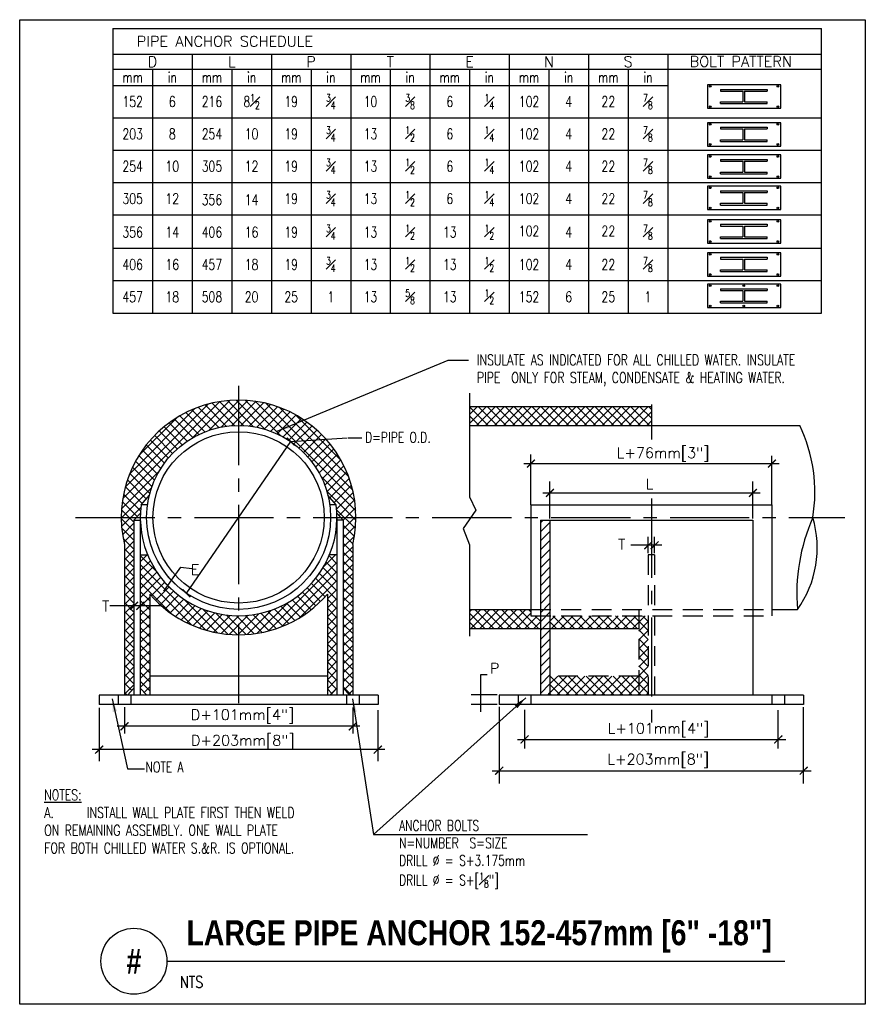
# Model space of a CAD drawing. Header units: inches. Extents: x -20.4 to -12.4, y -4.52 to 4.8.
import ezdxf
from ezdxf.enums import TextEntityAlignment as Align

# ---------------------------------------------------------------- set-up
doc = ezdxf.new("R2010")
doc.units = ezdxf.units.IN
doc.header["$MEASUREMENT"] = 0
for name, pattern in [('CENTER2', [1.125, 0.75, -0.125, 0.125, -0.125]), ('HIDDEN', [0.375, 0.25, -0.125]), ('HIDDEN2', [0.1875, 0.125, -0.0625])]:
    doc.linetypes.add(name, pattern=pattern)
doc.layers.add('G-ANNO-NPLT', color=7, linetype='Continuous', plot=False)
for name, color, linetype in [('M-DETL-MEDM', 4, 'Continuous'), ('M-DETL-TEXT', 2, 'Continuous'), ('M-DETL-XTHN', 8, 'Continuous')]:
    doc.layers.add(name, color=color, linetype=linetype)
doc.styles.add('BOLD', font='bold.shx', dxfattribs={"width": 0.9})
doc.styles.add('Romans', font='romans.shx', dxfattribs={"width": 0.75})
doc.dimstyles.new('VA-Dims', dxfattribs={"dimtxt": 0.09375, "dimasz": 0.09375, "dimexe": 0.09375, "dimexo": 0.03125, "dimgap": 0.02, "dimtad": 1, "dimdec": 5, "dimzin": 0, "dimdsep": 46, "dimlunit": 4, "dimtxsty": 'Romans', "dimblk": 'ARCHTICK', "dimcen": 0.09375, "dimclrd": 256, "dimclre": 256, "dimclrt": 256, "dimadec": 0, "dimazin": 0, "dimtfac": 1, "dimtdec": 5, "dimtofl": 0, "dimtmove": 0, "dimatfit": 3, "dimfxl": 1, "dimfrac": 2, "dimtolj": 1, "dimtzin": 0, "dimlwd": -1, "dimlwe": -1, "dimarcsym": 0})

# ---------------------------------------------------------------- blocks, each defined once
blk = doc.blocks.new('_ArchTick')
at = {"color": 0, "linetype": 'ByBlock', "const_width": 0.15}
blk.add_lwpolyline([(-0.5, -0.5), (0.5, 0.5)], dxfattribs=at)

msp = doc.modelspace()

# ---------------------------------------------------------------- hatches: boundary and pattern name
at = {"layer": 'M-DETL-XTHN', "ltscale": 0.75}
h = msp.add_hatch(dxfattribs=at)
h.set_pattern_fill('ANSI37', color=256, scale=0.48, style=0)
h.set_pattern_definition([(45, (-15.707885, 0.58934), (-0.0424264, 0.0424264), []), (135, (-15.707885, 0.58934), (-0.0424264, -0.0424264), [])])
h.paths.add_polyline_path([(-18.3287, 1.1986, 0.414214), (-19.4387, 0.0886), (-19.2947, 0.0886), (-19.2579, 0.1285, -0.021353), (-19.2511, 0.2076), (-19.173, 0.2986, -0.344481), (-18.3287, 0.9586)])
h.paths.add_polyline_path([(-18.3287, 1.1986), (-18.3287, 0.9586, -0.151777), (-17.8357, 0.8054), (-17.697, 1.0013, 0.152524)])
h.paths.add_polyline_path([(-17.697, 1.0013), (-17.8357, 0.8054, -0.18313), (-17.4844, 0.2986), (-17.4064, 0.2076, -0.021353), (-17.3996, 0.1285), (-17.3627, 0.0886), (-17.2187, 0.0886, 0.24614)])
h.paths.add_polyline_path([(-17.2487, -0.1677, 0.058322), (-17.2187, 0.0886), (-17.3627, 0.0886), (-17.3387, 0.0627), (-17.3387, -1.5256), (-17.2779, -1.5914), (-17.2487, -1.5914)])
h.paths.add_polyline_path([(-17.3987, -0.2651), (-17.4686, -0.2651, -0.304044), (-18.3287, -0.8414), (-18.3287, -1.0214, 0.21794), (-17.4887, -0.637), (-17.4887, -1.5914), (-17.4596, -1.5914), (-17.3987, -1.5256)])
h.paths.add_polyline_path([(-18.3287, -0.8414, -0.304044), (-19.1888, -0.2651), (-19.2587, -0.2651), (-19.2587, -1.5256), (-19.1979, -1.5914), (-19.1687, -1.5914), (-19.1687, -0.637, 0.21794), (-18.3287, -1.0214)])
h.paths.add_polyline_path([(-19.3187, 0.0627), (-19.2947, 0.0886), (-19.4387, 0.0886, 0.058322), (-19.4087, -0.1677), (-19.4087, -0.7473), (-19.3208, -0.7473), (-19.3187, -0.7452)])
h.paths.add_polyline_path([(-19.3187, -0.7473), (-19.4087, -0.7473), (-19.4087, -1.5914), (-19.3796, -1.5914), (-19.3187, -1.5256)])
h = msp.add_hatch(dxfattribs=at)
h.set_pattern_fill('ANSI37', color=256, scale=0.48, style=0)
h.set_pattern_definition([(45, (-16.02307, 0.58934), (-0.0424264, 0.0424264), []), (135, (-16.02307, 0.58934), (-0.0424264, -0.0424264), [])])
h.paths.add_polyline_path([(-14.4232, 1.1386), (-16.1435, 1.1386), (-16.1435, 0.9586), (-14.4232, 0.9586)])
h.paths.add_polyline_path([(-15.4732, -0.8414), (-15.5632, -0.8414), (-15.5632, -0.7814), (-16.1435, -0.7814), (-16.1435, -0.9614), (-15.4732, -0.9614)])
h.paths.add_polyline_path([(-14.5432, -0.8414), (-15.3832, -0.8414), (-15.3832, -0.9614), (-14.5432, -0.9614)])
h.paths.add_polyline_path([(-14.5432, -1.4114), (-15.3832, -1.4114), (-15.3832, -1.5914), (-14.5432, -1.5914)])
h.paths.add_polyline_path([(-14.4532, -0.8414), (-14.5432, -0.8414), (-14.5432, -1.5914), (-14.4532, -1.5914)])
h = msp.add_hatch(dxfattribs=at)
h.set_pattern_fill('ANSI31', color=256, scale=0.48, style=0)
h.set_pattern_definition([(45, (-16.02307, 0.58934), (-0.0424264, 0.0424264), [])])
h.paths.add_polyline_path([(-15.3832, 0.0627), (-15.4732, 0.0627), (-15.4732, -0.7814), (-15.3832, -0.7814)])
h.paths.add_polyline_path([(-15.3832, -0.7814), (-15.4732, -0.7814), (-15.4732, -0.8414), (-15.3832, -0.8414)])
h.paths.add_polyline_path([(-15.3832, -0.8414), (-15.4732, -0.8414), (-15.4732, -0.9614), (-15.3832, -0.9614)])
h.paths.add_polyline_path([(-15.3832, -0.9614), (-15.4732, -0.9614), (-15.4732, -1.5914), (-15.3832, -1.5914)])

# ---------------------------------------------------------------- linework, layer by layer
at = {"layer": 'G-ANNO-NPLT', "color": 6, "ltscale": 0.75}
msp.add_lwpolyline([(-20.3998, 4.7964), (-12.3999, 4.7964), (-12.3999, -4.5161), (-20.3998, -4.5161)], close=True, dxfattribs=at)
at = {"layer": 'M-DETL-MEDM', "ltscale": 0.75}
for p, q in [((-19.5186, 4.7126), (-19.5186, 2.0221)), ((-19.5186, 4.7126), (-12.8156, 4.7126)), ((-12.8156, 2.0221), (-12.8156, 4.7126)), ((-19.5186, 4.4696), (-12.8156, 4.4696)), ((-18.7686, 4.4696), (-18.7686, 2.0221)), ((-18.0186, 4.4696), (-18.0186, 2.0221)), ((-17.2686, 4.4696), (-17.2686, 2.0221)), ((-16.5186, 4.4696), (-16.5186, 2.0221)), ((-15.7686, 4.4696), (-15.7686, 2.0221)), ((-15.0186, 4.4696), (-15.0186, 2.0221)), ((-14.2686, 4.4696), (-14.2686, 2.0221)), ((-19.5186, 4.328), (-12.8156, 4.328)), ((-19.1436, 4.328), (-19.1436, 2.0221)), ((-18.3936, 4.328), (-18.3936, 2.0221)), ((-17.6436, 4.328), (-17.6436, 2.0221)), ((-16.8936, 4.328), (-16.8936, 2.0221)), ((-16.1436, 4.328), (-16.1436, 2.0221)), ((-15.3936, 4.328), (-15.3936, 2.0221)), ((-14.6436, 4.328), (-14.6436, 2.0221)), ((-19.5186, 4.1747), (-14.2686, 4.1747)), ((-13.8941, 4.1803), (-13.8941, 3.9595)), ((-13.1998, 4.1803), (-13.8941, 4.1803)), ((-13.77, 4.1374), (-13.329, 4.1374)), ((-13.77, 4.1374), (-13.77, 4.1214)), ((-13.77, 4.1214), (-13.5575, 4.1214)), ((-13.5575, 4.1214), (-13.5575, 4.0184)), ((-13.5415, 4.1214), (-13.5415, 4.0184)), ((-13.5415, 4.1214), (-13.329, 4.1214)), ((-13.329, 4.1374), (-13.329, 4.1214)), ((-13.1998, 3.9595), (-13.1998, 4.1803)), ((-13.77, 4.0184), (-13.5575, 4.0184)), ((-13.77, 4.0024), (-13.77, 4.0184)), ((-13.5415, 4.0184), (-13.329, 4.0184)), ((-13.329, 4.0024), (-13.329, 4.0184)), ((-13.8941, 3.9595), (-13.1998, 3.9595)), ((-13.77, 4.0024), (-13.329, 4.0024)), ((-19.5186, 3.8688), (-12.8156, 3.8688)), ((-13.8941, 3.8223), (-13.8941, 3.6016)), ((-13.1998, 3.8223), (-13.8941, 3.8223)), ((-13.1998, 3.6016), (-13.1998, 3.8223)), ((-13.77, 3.7795), (-13.329, 3.7795)), ((-13.77, 3.7795), (-13.77, 3.7635)), ((-13.77, 3.7635), (-13.5575, 3.7635)), ((-13.5575, 3.7635), (-13.5575, 3.6605)), ((-13.5415, 3.7635), (-13.329, 3.7635)), ((-13.5415, 3.7635), (-13.5415, 3.6605)), ((-13.329, 3.7795), (-13.329, 3.7635)), ((-13.77, 3.6605), (-13.5575, 3.6605)), ((-13.77, 3.6444), (-13.77, 3.6605)), ((-13.77, 3.6444), (-13.329, 3.6444)), ((-13.5415, 3.6605), (-13.329, 3.6605)), ((-13.329, 3.6444), (-13.329, 3.6605)), ((-19.5186, 3.5628), (-12.8156, 3.5628)), ((-13.8941, 3.6016), (-13.1998, 3.6016)), ((-13.8941, 3.5174), (-13.8941, 3.2966)), ((-13.1998, 3.5174), (-13.8941, 3.5174)), ((-13.77, 3.4745), (-13.329, 3.4745)), ((-13.77, 3.4745), (-13.77, 3.4585)), ((-13.77, 3.4585), (-13.5575, 3.4585)), ((-13.5575, 3.4585), (-13.5575, 3.3555)), ((-13.5415, 3.4585), (-13.329, 3.4585)), ((-13.5415, 3.4585), (-13.5415, 3.3555)), ((-13.329, 3.4745), (-13.329, 3.4585)), ((-13.1998, 3.2966), (-13.1998, 3.5174)), ((-13.77, 3.3555), (-13.5575, 3.3555)), ((-13.77, 3.3394), (-13.77, 3.3555)), ((-13.5415, 3.3555), (-13.329, 3.3555)), ((-13.329, 3.3394), (-13.329, 3.3555)), ((-13.8941, 3.2966), (-13.1998, 3.2966)), ((-13.77, 3.3394), (-13.329, 3.3394)), ((-19.5186, 3.2568), (-12.8156, 3.2568)), ((-13.8941, 3.2215), (-13.8941, 3.0007)), ((-13.1998, 3.2215), (-13.8941, 3.2215)), ((-13.77, 3.1786), (-13.329, 3.1786)), ((-13.77, 3.1786), (-13.77, 3.1626)), ((-13.329, 3.1786), (-13.329, 3.1626)), ((-13.1998, 3.0007), (-13.1998, 3.2215)), ((-13.77, 3.1626), (-13.5575, 3.1626)), ((-13.5575, 3.1626), (-13.5575, 3.0596)), ((-13.5415, 3.1626), (-13.329, 3.1626)), ((-13.5415, 3.1626), (-13.5415, 3.0596)), ((-13.8941, 3.0007), (-13.1998, 3.0007)), ((-13.77, 3.0596), (-13.5575, 3.0596)), ((-13.77, 3.0436), (-13.77, 3.0596)), ((-13.77, 3.0436), (-13.329, 3.0436)), ((-13.5415, 3.0596), (-13.329, 3.0596)), ((-13.329, 3.0436), (-13.329, 3.0596)), ((-19.5186, 2.9508), (-12.8156, 2.9508)), ((-13.8941, 2.9039), (-13.8941, 2.6832)), ((-13.1998, 2.9039), (-13.8941, 2.9039)), ((-13.1998, 2.6832), (-13.1998, 2.9039)), ((-13.77, 2.8611), (-13.329, 2.8611)), ((-13.77, 2.8611), (-13.77, 2.845)), ((-13.77, 2.845), (-13.5575, 2.845)), ((-13.5575, 2.845), (-13.5575, 2.7421)), ((-13.5415, 2.845), (-13.329, 2.845)), ((-13.5415, 2.845), (-13.5415, 2.7421)), ((-13.329, 2.8611), (-13.329, 2.845)), ((-13.77, 2.7421), (-13.5575, 2.7421)), ((-13.77, 2.726), (-13.77, 2.7421)), ((-13.77, 2.726), (-13.329, 2.726)), ((-13.5415, 2.7421), (-13.329, 2.7421)), ((-13.329, 2.726), (-13.329, 2.7421)), ((-19.5186, 2.6341), (-12.8156, 2.6341)), ((-13.8941, 2.6832), (-13.1998, 2.6832)), ((-13.8941, 2.5917), (-13.8941, 2.3709)), ((-13.1998, 2.5917), (-13.8941, 2.5917)), ((-13.77, 2.5489), (-13.329, 2.5489)), ((-13.77, 2.5489), (-13.77, 2.5328)), ((-13.77, 2.5328), (-13.5575, 2.5328)), ((-13.5575, 2.5328), (-13.5575, 2.4298)), ((-13.5415, 2.5328), (-13.329, 2.5328)), ((-13.5415, 2.5328), (-13.5415, 2.4298)), ((-13.329, 2.5489), (-13.329, 2.5328)), ((-13.1998, 2.3709), (-13.1998, 2.5917)), ((-13.77, 2.4298), (-13.5575, 2.4298)), ((-13.77, 2.4138), (-13.77, 2.4298)), ((-13.5415, 2.4298), (-13.329, 2.4298)), ((-13.329, 2.4138), (-13.329, 2.4298)), ((-13.8941, 2.3709), (-13.1998, 2.3709)), ((-13.77, 2.4138), (-13.329, 2.4138)), ((-19.5186, 2.3281), (-12.8156, 2.3281)), ((-13.8941, 2.295), (-13.8941, 2.0742)), ((-13.1998, 2.295), (-13.8941, 2.295)), ((-13.77, 2.2521), (-13.329, 2.2521)), ((-13.77, 2.2521), (-13.77, 2.2361)), ((-13.77, 2.2361), (-13.5575, 2.2361)), ((-13.5575, 2.2361), (-13.5575, 2.1331)), ((-13.5415, 2.2361), (-13.329, 2.2361)), ((-13.5415, 2.2361), (-13.5415, 2.1331)), ((-13.329, 2.2521), (-13.329, 2.2361)), ((-13.1998, 2.0742), (-13.1998, 2.295)), ((-13.8941, 2.0742), (-13.1998, 2.0742)), ((-13.77, 2.1331), (-13.5575, 2.1331)), ((-13.77, 2.1171), (-13.77, 2.1331)), ((-13.77, 2.1171), (-13.329, 2.1171)), ((-13.5415, 2.1331), (-13.329, 2.1331)), ((-13.329, 2.1171), (-13.329, 2.1331)), ((-19.5186, 2.0221), (-12.8156, 2.0221)), ((-16.1435, 1.2639), (-16.1435, 0.2834)), ((-16.1435, 1.1386), (-14.4232, 1.1386)), ((-16.1435, 0.9586), (-13.0204, 0.9586)), ((-19.2511, 0.2076), (-19.173, 0.2986)), ((-17.4064, 0.2076), (-17.4844, 0.2986)), ((-16.1435, 0.2834), (-16.0837, 0.158)), ((-19.1906, 0.2076), (-19.2511, 0.2076)), ((-17.4064, 0.2076), (-17.4669, 0.2076)), ((-15.5632, 0.2076), (-15.5632, -0.8414)), ((-15.5632, 0.2076), (-13.2832, 0.2076)), ((-13.2832, 0.2076), (-13.2832, -0.8414)), ((-19.2579, 0.1285), (-19.3187, 0.0627)), ((-17.3996, 0.1285), (-17.3387, 0.0627)), ((-16.0837, 0.158), (-16.2033, -0.0146)), ((-19.3187, 0.0627), (-19.3187, -1.5914)), ((-19.3187, 0.0627), (-19.2584, 0.0627)), ((-19.2587, 0.0886), (-19.2587, -1.5914)), ((-17.3387, 0.0627), (-17.3991, 0.0627)), ((-17.3987, 0.0886), (-17.3987, -1.5914)), ((-17.3387, 0.0627), (-17.3387, -1.5914)), ((-15.4732, 0.0627), (-15.4732, -1.5914)), ((-15.4732, 0.0627), (-13.4632, 0.0627)), ((-15.3832, 0.0627), (-15.3832, -1.5914)), ((-13.4632, 0.0627), (-13.4632, -1.5914)), ((-16.2033, -0.0146), (-16.1435, -0.1714)), ((-19.4087, -0.1677), (-19.4087, -1.5914)), ((-17.2487, -0.1677), (-17.2487, -1.5914)), ((-16.1435, -0.1714), (-16.1435, -1.0358)), ((-19.2587, -0.2651), (-19.1888, -0.2651)), ((-17.3987, -0.2651), (-17.4686, -0.2651)), ((-19.1687, -0.637), (-19.1687, -1.5914)), ((-17.4887, -0.637), (-17.4887, -1.5914)), ((-16.1435, -0.7814), (-15.5632, -0.7814)), ((-13.2832, -0.7814), (-13.0423, -0.7814)), ((-16.1435, -0.9614), (-14.5432, -0.9614)), ((-17.4887, -1.4114), (-19.1687, -1.4114)), ((-19.3187, -1.5256), (-19.3796, -1.5914)), ((-19.2587, -1.5256), (-19.1979, -1.5914)), ((-17.3987, -1.5256), (-17.4596, -1.5914)), ((-17.3387, -1.5256), (-17.2779, -1.5914)), ((-17.0087, -1.5914), (-19.6487, -1.5914)), ((-19.6487, -1.5914), (-19.6487, -1.6814)), ((-17.0087, -1.5914), (-17.0087, -1.6814)), ((-12.9832, -1.5914), (-15.8632, -1.5914)), ((-15.8632, -1.5914), (-15.8632, -1.6814)), ((-12.9832, -1.5914), (-12.9832, -1.6814)), ((-17.0087, -1.6814), (-19.6487, -1.6814)), ((-12.9832, -1.6814), (-15.8632, -1.6814))]:
    msp.add_line(p, q, dxfattribs=at)
at = {"layer": 'M-DETL-MEDM', "linetype": 'HIDDEN', "ltscale": 0.75}
for p, q in [((-14.4532, -0.2651), (-14.4532, -1.5914)), ((-14.3932, -0.2651), (-14.4532, -0.2651)), ((-14.3932, -0.2651), (-14.3932, -1.5914)), ((-15.5632, -0.7814), (-13.2832, -0.7814)), ((-14.5432, -0.7814), (-14.5432, -1.5914)), ((-15.5632, -0.8414), (-13.2832, -0.8414)), ((-14.5432, -1.4114), (-15.3832, -1.4114))]:
    msp.add_line(p, q, dxfattribs=at)
at = {"layer": 'M-DETL-MEDM', "linetype": 'HIDDEN2', "ltscale": 0.75}
for p, q in [((-19.4687, -1.5914), (-19.4687, -1.6814)), ((-19.3487, -1.5914), (-19.3487, -1.6814)), ((-17.3087, -1.5914), (-17.3087, -1.6814)), ((-17.1887, -1.5914), (-17.1887, -1.6814)), ((-15.6832, -1.5914), (-15.6832, -1.6814)), ((-15.5632, -1.5914), (-15.5632, -1.6814)), ((-13.2832, -1.5914), (-13.2832, -1.6814)), ((-13.1632, -1.5914), (-13.1632, -1.6814))]:
    msp.add_line(p, q, dxfattribs=at)
at = {"layer": 'M-DETL-MEDM', "ltscale": 0.75}
for centre, radius in [((-13.8669, 4.1656), 0.008), ((-13.227, 4.1656), 0.008), ((-13.8669, 3.9742), 0.008), ((-13.227, 3.9742), 0.008), ((-13.8669, 3.8077), 0.008), ((-13.227, 3.8077), 0.008), ((-13.8669, 3.6163), 0.008), ((-13.227, 3.6163), 0.008), ((-13.8669, 3.5027), 0.008), ((-13.227, 3.5027), 0.008), ((-13.8669, 3.3113), 0.008), ((-13.227, 3.3113), 0.008), ((-13.8669, 3.2068), 0.008), ((-13.227, 3.2068), 0.008), ((-13.8669, 3.0154), 0.008), ((-13.227, 3.0154), 0.008), ((-13.8669, 2.8893), 0.008), ((-13.227, 2.8893), 0.008), ((-13.8669, 2.6979), 0.008), ((-13.227, 2.6979), 0.008), ((-13.8669, 2.577), 0.008), ((-13.227, 2.577), 0.008), ((-13.8669, 2.3856), 0.008), ((-13.227, 2.3856), 0.008), ((-13.8669, 2.2803), 0.008), ((-13.5493, 2.2803), 0.008), ((-13.227, 2.2803), 0.008), ((-13.8669, 2.0889), 0.008), ((-13.5493, 2.0889), 0.008), ((-13.227, 2.0889), 0.008), ((-18.3287, 0.0886), 0.87), ((-18.3287, 0.0886), 0.81)]:
    msp.add_circle(centre, radius, dxfattribs=at)
for centre, radius, start, end in [((-18.3287, 0.0886), 1.11, 346.64882, 193.35118), ((-14.3361, 0.3273), 1.4593, 350.5201, 25.63493), ((-18.3287, 0.0886), 0.93, 172.65149, 7.34851), ((-11.2642, -0.633), 1.7843, 156.2021, 184.76882), ((-13.8514, -0.1994), 0.9967, 324.27448, 16.69645), ((-18.3287, 0.0886), 1.11, 220.82089, 319.17911)]:
    msp.add_arc(centre, radius, start, end, dxfattribs=at)
at = {"layer": 'M-DETL-TEXT', "linetype": 'CENTER2'}
for p, q in [((-18.3287, 1.332), (-18.3287, -1.7162)), ((-14.4232, 1.1573), (-14.4232, 0.8256)), ((-14.4232, 0.2687), (-14.4232, -1.8522)), ((-19.8724, 0.0886), (-12.5944, 0.0886))]:
    msp.add_line(p, q, dxfattribs=at)
at = {"layer": 'M-DETL-TEXT'}
for p, q in [((-17.8357, 0.8054), (-17.3007, 0.843)), ((-17.2937, 0.8422), (-17.1631, 0.8422)), ((-18.826, -0.6344), (-17.8357, 0.8054)), ((-15.5632, 0.2076), (-15.5632, 0.6826)), ((-13.2832, 0.2076), (-13.2832, 0.6723)), ((-15.6307, 0.5977), (-13.2157, 0.5977)), ((-15.3832, 0.08), (-15.3832, 0.4288)), ((-13.4632, 0.08), (-13.4632, 0.4288)), ((-15.4507, 0.321), (-13.3957, 0.321)), ((-14.3257, -0.175), (-14.6193, -0.175)), ((-14.4529, -0.248), (-14.4529, -0.0933)), ((-14.3932, -0.248), (-14.3932, -0.0933)), ((-18.9633, -0.5052), (-18.875, -0.3817)), ((-18.875, -0.3817), (-18.771, -0.3951)), ((-19.037, -0.6083), (-18.9597, -0.5005)), ((-19.2587, -0.7473), (-19.5472, -0.7473)), ((-19.0683, -0.7473), (-19.2585, -0.7473)), ((-16.0379, -1.3983), (-15.9771, -1.3983)), ((-16.0379, -1.5896), (-16.0379, -1.3983)), ((-15.8828, -1.5896), (-16.1291, -1.5896)), ((-16.0379, -1.7504), (-16.0379, -1.5898)), ((-19.648, -1.7114), (-19.648, -2.2161)), ((-19.4087, -1.7045), (-19.4087, -1.954)), ((-17.2487, -1.7082), (-17.2487, -1.954)), ((-17.0123, -1.7354), (-17.0123, -2.2161)), ((-15.8828, -1.6796), (-16.1291, -1.6796)), ((-15.8632, -1.7028), (-15.8632, -2.4273)), ((-15.6232, -1.7317), (-15.6232, -2.097)), ((-13.2232, -2.097), (-13.2232, -1.7348)), ((-12.9832, -2.4273), (-12.9832, -1.7061)), ((-17.1812, -1.8869), (-19.4762, -1.8869)), ((-15.6907, -2.0107), (-13.1524, -2.0107)), ((-16.9448, -2.107), (-19.7155, -2.107)), ((-15.9307, -2.3067), (-12.9121, -2.3067)), ((-19.0064, -4.1088), (-13.1608, -4.1088))]:
    msp.add_line(p, q, dxfattribs=at)
at = {"layer": 'M-DETL-TEXT', "const_width": 0.0127}
for points in [[(-17.8728, 0.843), (-17.7985, 0.7678)], [(-15.5256, 0.6348), (-15.6008, 0.5605)], [(-13.2456, 0.6348), (-13.3208, 0.5605)], [(-15.3456, 0.3582), (-15.4208, 0.2839)], [(-13.4256, 0.3582), (-13.5008, 0.2839)], [(-14.4153, -0.1379), (-14.4905, -0.2122)], [(-14.3556, -0.1379), (-14.4308, -0.2122)], [(-19.0009, -0.4685), (-18.9265, -0.5437)], [(-19.0365, -0.5182), (-18.9622, -0.5933)], [(-18.8589, -0.5906), (-18.7846, -0.6658)], [(-19.2811, -0.7102), (-19.3563, -0.7845)], [(-19.2211, -0.7102), (-19.2963, -0.7845)], [(-19.3711, -1.8498), (-19.4463, -1.9241)], [(-17.2111, -1.8498), (-17.2863, -1.9241)], [(-15.5856, -1.9735), (-15.6608, -2.0478)], [(-13.1856, -1.9735), (-13.2608, -2.0478)], [(-19.6104, -2.0699), (-19.6856, -2.1442)], [(-16.9747, -2.0699), (-17.0498, -2.1442)], [(-15.8256, -2.2696), (-15.9008, -2.3439)], [(-12.9456, -2.2696), (-13.0208, -2.3439)]]:
    msp.add_lwpolyline(points, dxfattribs=at)
at = {"layer": 'M-DETL-TEXT'}
msp.add_circle((-19.3189, -4.1088), 0.3125, dxfattribs=at)

# ---------------------------------------------------------------- texts
at = {"layer": 'M-DETL-TEXT', "style": 'Romans'}
for s, height, p in [('PIPE ANCHOR SCHEDULE ', 0.100306, (-19.2922, 4.5414)), ('BOLT PATTERN', 0.100306, (-14.0618, 4.3505)), ('L+76mm[3"]', 0.09895, (-14.7517, 0.6507)), ('L', 0.0989, (-14.4778, 0.3546)), ('T', 0.0989, (-14.7377, -0.2146)), ('E', 0.0989, (-18.7817, -0.4538)), ('T', 0.0992, (-19.6201, -0.8004)), ('P', 0.0989, (-15.951, -1.3871)), ('D+101mm[4"]', 0.09895, (-18.7808, -1.8257)), ('L+101mm[4"]', 0.09895, (-14.8373, -1.955)), ('D+203mm[8"]', 0.099173, (-18.7796, -2.0684)), ('L+203mm[8"]', 0.09895, (-14.8401, -2.2465))]:
    msp.add_text(s, height=height, dxfattribs=at).set_placement(p)
for s, p in [('D', (-19.1436, 4.3988)), ('L', (-18.3936, 4.3988)), ('P', (-17.6436, 4.3988)), ('T', (-16.8936, 4.3988)), ('E', (-16.1436, 4.3988)), ('N', (-15.3936, 4.3988)), ('S', (-14.6436, 4.3988))]:
    msp.add_text(s, height=0.1003, dxfattribs=at).set_placement(p, align=Align.MIDDLE_CENTER)
at = {"layer": 'M-DETL-TEXT'}
for s, height, style, width, p in [('LARGE PIPE ANCHOR 152-457mm [6" -18"]', 0.23622, 'BOLD', 0.85, (-18.8215, -3.9572)), ('NTS', 0.11138, 'Romans', 0.8, (-18.8848, -4.3603))]:
    msp.add_text(s, height=height, dxfattribs=dict(at, style=style, width=width)).set_placement(p)
at = {"layer": 'M-DETL-TEXT', "style": 'BOLD', "width": 0.8}
msp.add_text('#', height=0.2362, dxfattribs=at).set_placement((-19.3189, -4.1088), align=Align.MIDDLE)
at = {"layer": 'M-DETL-TEXT', "ltscale": 0.75, "style": 'Romans'}
for s, insert, char_height, width, attachment_point in [('in', (-18.9561, 4.2514), 0.10031, 0.105083, 5), ('in', (-18.2061, 4.2514), 0.10031, 0.105083, 5), ('in', (-17.4561, 4.2514), 0.10031, 0.105083, 5), ('in', (-16.7061, 4.2514), 0.10031, 0.105083, 5), ('in', (-15.9561, 4.2514), 0.10031, 0.105083, 5), ('in', (-15.2061, 4.2514), 0.10031, 0.105083, 5), ('in', (-14.4561, 4.2514), 0.10031, 0.105083, 5), ('\\A1;8{\\H0.7x;\\S1#2;}', (-18.2061, 4.0217), 0.100306, 0.138518, 5), ('152', (-19.3311, 4.0217), 0.10031, 0.243601, 5), ('6', (-18.9561, 4.0217), 0.1003, 0.133741, 5), ('216', (-18.5811, 4.0217), 0.10031, 0.25793, 5), ('19', (-17.8311, 4.0217), 0.10031, 0.243601, 5), ('\\A1;{\\H0.7x;\\S3#4;}', (-17.4561, 4.0217), 0.100306, 0.133741, 5), ('10', (-17.0811, 4.0217), 0.10031, 0.243601, 5), ('\\A1;{\\H0.7x;\\S3#8;}', (-16.7061, 4.0217), 0.100306, 0.133741, 5), ('6', (-16.3311, 4.0217), 0.1003, 0.243601, 5), ('\\A1;{\\H0.7x;\\S1#4;}', (-15.9561, 4.0217), 0.100306, 0.133741, 5), ('102', (-15.5811, 4.0217), 0.10031, 0.243601, 5), ('\\A1;4', (-15.2061, 4.0217), 0.10031, 0.133741, 5), ('22', (-14.8311, 4.0217), 0.10031, 0.243601, 5), ('\\A1;{\\H0.7x;\\S7#8;}', (-14.4561, 4.0217), 0.100306, 0.133741, 5), ('203', (-19.3311, 3.7158), 0.10031, 0.25793, 5), ('8', (-18.9561, 3.7158), 0.1003, 0.138518, 5), ('254', (-18.5811, 3.7158), 0.10031, 0.262706, 5), ('10', (-18.2061, 3.7158), 0.10031, 0.219718, 5), ('19', (-17.8311, 3.7158), 0.10031, 0.243601, 5), ('\\A1;{\\H0.7x;\\S3#4;}', (-17.4561, 3.7158), 0.100306, 0.133741, 5), ('13', (-17.0811, 3.7158), 0.10031, 0.243601, 5), ('\\A1;{\\H0.7x;\\S1#2;}', (-16.7061, 3.7158), 0.100306, 0.133741, 5), ('6', (-16.3311, 3.7158), 0.1003, 0.243601, 5), ('\\A1;{\\H0.7x;\\S1#4;}', (-15.9561, 3.7158), 0.100306, 0.133741, 5), ('102', (-15.5811, 3.7158), 0.10031, 0.243601, 5), ('\\A1;4', (-15.2061, 3.7158), 0.10031, 0.133741, 5), ('22', (-14.8311, 3.7158), 0.10031, 0.243601, 5), ('\\A1;{\\H0.7x;\\S7#8;}', (-14.4561, 3.7158), 0.100306, 0.133741, 5), ('254', (-19.3311, 3.4098), 0.10031, 0.262706, 5), ('10', (-18.9561, 3.4098), 0.10031, 0.219718, 5), ('305', (-18.5811, 3.4098), 0.10031, 0.25793, 5), ('12', (-18.2061, 3.4098), 0.10031, 0.219718, 5), ('19', (-17.8311, 3.4098), 0.10031, 0.243601, 5), ('\\A1;{\\H0.7x;\\S3#4;}', (-17.4561, 3.4098), 0.100306, 0.133741, 5), ('13', (-17.0811, 3.4098), 0.10031, 0.243601, 5), ('\\A1;{\\H0.7x;\\S1#2;}', (-16.7061, 3.4098), 0.100306, 0.133741, 5), ('6', (-16.3311, 3.4098), 0.1003, 0.243601, 5), ('\\A1;{\\H0.7x;\\S1#4;}', (-15.9561, 3.4098), 0.100306, 0.133741, 5), ('102', (-15.5811, 3.4098), 0.10031, 0.243601, 5), ('\\A1;4', (-15.2061, 3.4098), 0.10031, 0.133741, 5), ('22', (-14.8311, 3.4098), 0.10031, 0.243601, 5), ('\\A1;{\\H0.7x;\\S7#8;}', (-14.4561, 3.4098), 0.100306, 0.133741, 5), ('305', (-19.3311, 3.1038), 0.10031, 0.25793, 5), ('12', (-18.9561, 3.1038), 0.10031, 0.219718, 5), ('19', (-17.8311, 3.1038), 0.10031, 0.243601, 5), ('\\A1;{\\H0.7x;\\S3#4;}', (-17.4561, 3.1038), 0.100306, 0.133741, 5), ('13', (-17.0811, 3.1038), 0.10031, 0.243601, 5), ('\\A1;{\\H0.7x;\\S1#2;}', (-16.7061, 3.1038), 0.100306, 0.133741, 5), ('6', (-16.3311, 3.1038), 0.1003, 0.243601, 5), ('\\A1;{\\H0.7x;\\S1#4;}', (-15.9561, 3.1038), 0.100306, 0.133741, 5), ('102', (-15.5811, 3.1038), 0.10031, 0.243601, 5), ('22', (-14.8311, 3.1038), 0.10031, 0.243601, 5), ('\\A1;{\\H0.7x;\\S7#8;}', (-14.4561, 3.1038), 0.100306, 0.133741, 5), ('356', (-18.5811, 3.0931), 0.10031, 0.25793, 5), ('14', (-18.2061, 3.0931), 0.10031, 0.219718, 5), ('\\A1;4', (-15.2061, 3.1038), 0.10031, 0.133741, 5), ('356', (-19.3311, 2.7871), 0.10031, 0.25793, 5), ('14', (-18.9561, 2.7871), 0.10031, 0.219718, 5), ('406', (-18.5811, 2.7871), 0.10031, 0.25793, 5), ('16', (-18.2061, 2.7871), 0.10031, 0.219718, 5), ('19', (-17.8311, 2.7871), 0.10031, 0.243601, 5), ('\\A1;{\\H0.7x;\\S3#4;}', (-17.4561, 2.7871), 0.100306, 0.133741, 5), ('13', (-17.0811, 2.7871), 0.10031, 0.243601, 5), ('\\A1;{\\H0.7x;\\S1#2;}', (-16.7061, 2.7871), 0.100306, 0.133741, 5), ('13', (-16.3311, 2.7871), 0.10031, 0.243601, 5), ('\\A1;{\\H0.7x;\\S1#2;}', (-15.9561, 2.7871), 0.100306, 0.133741, 5), ('102', (-15.5811, 2.7978), 0.10031, 0.243601, 5), ('\\A1;4', (-15.2061, 2.7871), 0.10031, 0.133741, 5), ('22', (-14.8311, 2.7978), 0.10031, 0.243601, 5), ('\\A1;{\\H0.7x;\\S7#8;}', (-14.4561, 2.7871), 0.100306, 0.133741, 5), ('406', (-19.3311, 2.4811), 0.10031, 0.25793, 5), ('16', (-18.9561, 2.4811), 0.10031, 0.219718, 5), ('457', (-18.5811, 2.4811), 0.10031, 0.25793, 5), ('18', (-18.2061, 2.4811), 0.10031, 0.219718, 5), ('19', (-17.8311, 2.4811), 0.10031, 0.243601, 5), ('\\A1;{\\H0.7x;\\S3#4;}', (-17.4561, 2.4811), 0.100306, 0.133741, 5), ('13', (-17.0811, 2.4811), 0.10031, 0.243601, 5), ('\\A1;{\\H0.7x;\\S1#2;}', (-16.7061, 2.4811), 0.100306, 0.133741, 5), ('13', (-16.3311, 2.4811), 0.10031, 0.243601, 5), ('\\A1;{\\H0.7x;\\S1#2;}', (-15.9561, 2.4811), 0.100306, 0.133741, 5), ('102', (-15.5811, 2.4811), 0.10031, 0.243601, 5), ('\\A1;4', (-15.2061, 2.4811), 0.10031, 0.133741, 5), ('22', (-14.8311, 2.4811), 0.10031, 0.243601, 5), ('\\A1;{\\H0.7x;\\S7#8;}', (-14.4561, 2.4811), 0.100306, 0.133741, 5), ('457', (-19.3311, 2.1751), 0.10031, 0.25793, 5), ('18', (-18.9561, 2.1751), 0.10031, 0.219718, 5), ('508', (-18.5811, 2.1751), 0.10031, 0.25793, 5), ('20', (-18.2061, 2.1751), 0.10031, 0.219718, 5), ('25', (-17.8311, 2.1751), 0.10031, 0.243601, 5), ('13', (-17.0811, 2.1751), 0.10031, 0.243601, 5), ('\\A1;{\\H0.7x;\\S5#8;}', (-16.7061, 2.1751), 0.100306, 0.133741, 5), ('13', (-16.3311, 2.1751), 0.10031, 0.243601, 5), ('\\A1;{\\H0.7x;\\S1#2;}', (-15.9561, 2.1751), 0.100306, 0.133741, 5), ('152', (-15.5811, 2.1751), 0.10031, 0.243601, 5), ('25', (-14.8311, 2.1751), 0.10031, 0.243601, 5), ('\\A1;1', (-17.4561, 2.1751), 0.10031, 0.133741, 5), ('\\A1;6', (-15.2061, 2.1751), 0.10031, 0.133741, 5), ('\\A1;1', (-14.4561, 2.1751), 0.10031, 0.133741, 5), ('INSULATE AS INDICATED FOR ALL CHILLED WATER. INSULATE PIPE  ONLY FOR STEAM, CONDENSATE & HEATING WATER.', (-16.0746, 1.6288), 0.1003061, 3.4408, 1), ('D=PIPE O.D.', (-17.1317, 0.8952), 0.09895, 0.904681, 1), ('NOTE A', (-19.209, -2.2223), 0.09917, 0.533644, 1), ('{\\LNOTES:\\P\\pi-0.30166,l0.30166,t0.30166;}A.^IINSTALL WALL PLATE FIRST THEN WELD ON REMAINING ASSEMBLY. ONE WALL PLATE FOR BOTH CHILLED WATER S.&R. IS OPTIONAL.', (-20.1672, -2.4849), 0.100555, 2.595574, 1), ('\\A1;ANCHOR BOLTS\\PN=NUMBER  S=SIZE\\PDRILL %%C = S+3.175mm\\PDRILL %%C = S+[{\\H0.7x;\\S1#8;}"]', (-16.8106, -2.776), 0.099173, 2.392148, 1)]:
    msp.add_mtext(s, dxfattribs=dict(at, insert=insert, char_height=char_height, width=width, attachment_point=attachment_point))
at = {"layer": 'M-DETL-TEXT', "char_height": 0.10031, "width": 0.138383, "attachment_point": 5, "style": 'Romans'}
for insert in [(-19.3311, 4.2514), (-18.5811, 4.2514), (-17.8311, 4.2514), (-17.0811, 4.2514), (-16.3311, 4.2514), (-15.5811, 4.2514), (-14.8311, 4.2514)]:
    msp.add_mtext('\\A1;mm', dxfattribs=dict(at, insert=insert))

# ---------------------------------------------------------------- leaders
at = {"layer": 'M-DETL-TEXT'}
for points in [[(-17.9652, 0.9048), (-16.3455, 1.5756), (-16.1525, 1.5756)], [(-19.5258, -1.6255), (-19.3792, -2.2878), (-19.2184, -2.288)], [(-17.25, -1.6261), (-17.0519, -2.911), (-15.0281, -2.911)], [(-15.6119, -1.617), (-17.0519, -2.911), (-15.0281, -2.911)]]:
    msp.add_leader(points, dimstyle='VA-Dims', override={"dimasz": 0.125}, dxfattribs=at)

doc.saveas('drawing.dxf')
